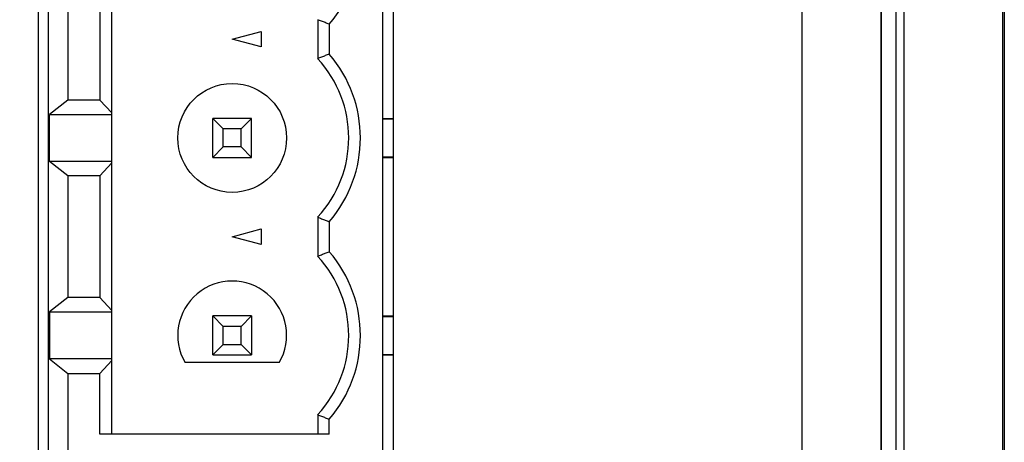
# Model space of a CAD drawing. Header units: inches. Extents: x 0 to 34, y 0 to 22.
# Tile 61 of 109: x 17.3 to 18.3, y 16.7 to 17.1. Entities that reach past the tile are written whole.
import ezdxf

# ---------------------------------------------------------------- set-up
doc = ezdxf.new("R2010")
doc.units = ezdxf.units.IN
doc.header["$LTSCALE"] = 1.87
doc.header["$MEASUREMENT"] = 0
doc.layers.get('0').update_dxf_attribs({"linetype": 'CONTINUOUS'})
doc.layers.add('DIMENSIONS', color=7, linetype='CONTINUOUS')
doc.styles.get("Standard").update_dxf_attribs({"font": 'txt', "width": 0.8})
doc.dimstyles.new('DIMSTYLE_1', dxfattribs={"dimtxt": 0.125, "dimasz": 0.18, "dimexe": 0.18, "dimexo": 0.0625, "dimgap": 0.09, "dimtad": 0, "dimtih": 1, "dimtoh": 1, "dimdec": 3, "dimzin": 4, "dimdsep": 46, "dimtxsty": 'STANDARD', "dimblk": '_FILLED', "dimblk1": '_FILLED', "dimblk2": '_FILLED', "dimcen": 0.09, "dimadec": 0, "dimazin": 0, "dimtp": 0.01, "dimtm": 0.01, "dimtfac": 1, "dimtdec": 3, "dimtofl": 0, "dimtmove": 0, "dimatfit": 3, "dimldrblk": '_FILLED', "dimfxl": 1, "dimtolj": 1, "dimtzin": 4, "dimarcsym": 0})

# ---------------------------------------------------------------- blocks, each defined once
blk = doc.blocks.new('_FILLED')
at = {"color": 0, "linetype": 'BYBLOCK'}
blk.add_solid([(0, 0), (-1, 0.1736), (-1, -0.1736)], dxfattribs=at)
blk = doc.blocks.new('*D13')
at = {"layer": 'DIMENSIONS', "color": 2, "linetype": 'CONTINUOUS'}
for p, q in [((15.28547, 18.24683), (13.64976, 18.24683)), ((13.77476, 18.24683), (13.77476, 17.81739)), ((13.77476, 17.38796), (13.77476, 17.81739)), ((13.77476, 17.81739), (13.77476, 16.96181)), ((17.4631, 17.38796), (13.64976, 17.38796)), ((13.77476, 16.96181), (13.29281, 16.96181))]:
    blk.add_line(p, q, dxfattribs=at)
at = {"layer": 'DIMENSIONS', "color": 2, "linetype": 'CONTINUOUS', "xscale": 0.18, "yscale": 0.18, "zscale": 0.18}
for p, rotation in [((13.77476, 18.24683), 90), ((13.77476, 17.38796), 270)]:
    blk.add_blockref('_FILLED', p, dxfattribs=dict(at, rotation=rotation))
at = {"layer": 'DIMENSIONS', "color": 2, "linetype": 'CONTINUOUS', "width": 0.8}
for s, p in [('[', (12.53031, 16.89931)), (']', (13.13031, 16.89931)), ('.859', (12.00531, 16.89931)), ('21.82', (12.63031, 16.89931))]:
    blk.add_text(s, height=0.125, dxfattribs=at).set_placement(p)

msp = doc.modelspace()

# ---------------------------------------------------------------- linework, layer by layer
at = {"color": 7, "linetype": 'CONTINUOUS'}
for p, q in [((17.33976, 17.69846), (17.33976, 16.47846)), ((17.69976, 16.47846), (17.69976, 17.69846)), ((17.35018, 16.48796), (17.35018, 17.68796)), ((17.68876, 17.68796), (17.68876, 16.48796)), ((17.41462, 16.68796), (17.41462, 17.48796)), ((18.21728, 15.71356), (18.21728, 17.31436)), ((18.31727, 15.74295), (18.31727, 17.28497)), ((18.11376, 17.22558), (18.11376, 15.80234)), ((18.19376, 17.22446), (18.19376, 15.80346)), ((18.19429, 15.80626), (18.19429, 17.22167)), ((18.20929, 15.80626), (18.20929, 17.22167)), ((17.36987, 17.14958), (17.36987, 17.02635)), ((17.40235, 17.14958), (17.40235, 17.02635)), ((17.62302, 17.10766), (17.62302, 17.06826)), ((17.63483, 17.10316), (17.63483, 17.07277)), ((17.5364, 17.08796), (17.56593, 17.09587)), ((17.56593, 17.09587), (17.56593, 17.08005)), ((17.56593, 17.08005), (17.5364, 17.08796)), ((17.36987, 17.02635), (17.35124, 17.01178)), ((17.40235, 17.02635), (17.36987, 17.02635)), ((17.41462, 17.01332), (17.40235, 17.02635)), ((17.35124, 16.96414), (17.35124, 17.01178)), ((17.35124, 17.01178), (17.41462, 17.01178)), ((17.51672, 16.96828), (17.51672, 17.00765)), ((17.51672, 17.00765), (17.52727, 16.9971)), ((17.55609, 17.00765), (17.51672, 17.00765)), ((17.55609, 17.00765), (17.54554, 16.9971)), ((17.55609, 16.96828), (17.55609, 17.00765)), ((17.68876, 17.00765), (17.69976, 17.00765)), ((17.68876, 17.00725), (17.69976, 17.00725)), ((17.52727, 16.97883), (17.52727, 16.9971)), ((17.54554, 16.9971), (17.52727, 16.9971)), ((17.54554, 16.97883), (17.54554, 16.9971)), ((17.52727, 16.97883), (17.51672, 16.96828)), ((17.54554, 16.97883), (17.52727, 16.97883)), ((17.55609, 16.96828), (17.54554, 16.97883)), ((17.36987, 16.94958), (17.35124, 16.96414)), ((17.41462, 16.96414), (17.35124, 16.96414)), ((17.40235, 16.94958), (17.41462, 16.96261)), ((17.51672, 16.96828), (17.55609, 16.96828)), ((17.68876, 16.96867), (17.69976, 16.96867)), ((17.68876, 16.96828), (17.69976, 16.96828)), ((17.36987, 16.94958), (17.36987, 16.82635)), ((17.40235, 16.94958), (17.36987, 16.94958)), ((17.40235, 16.94958), (17.40235, 16.82635)), ((17.62302, 16.90766), (17.62302, 16.86826)), ((17.63483, 16.90316), (17.63483, 16.87277)), ((17.5364, 16.88796), (17.56593, 16.89587)), ((17.56593, 16.89587), (17.56593, 16.88005)), ((17.56593, 16.88005), (17.5364, 16.88796)), ((17.36987, 16.82635), (17.35124, 16.81178)), ((17.40235, 16.82635), (17.36987, 16.82635)), ((17.41462, 16.81332), (17.40235, 16.82635)), ((17.35124, 16.81178), (17.35124, 16.76414)), ((17.35124, 16.81178), (17.41462, 16.81178)), ((17.51672, 16.76828), (17.51672, 16.80765)), ((17.51672, 16.80765), (17.52727, 16.7971)), ((17.55609, 16.80765), (17.51672, 16.80765)), ((17.55609, 16.80765), (17.54554, 16.7971)), ((17.55609, 16.80765), (17.55609, 16.76828)), ((17.68876, 16.80765), (17.69976, 16.80765)), ((17.68876, 16.80725), (17.69976, 16.80725)), ((17.52727, 16.77883), (17.52727, 16.7971)), ((17.54554, 16.7971), (17.52727, 16.7971)), ((17.54554, 16.77883), (17.54554, 16.7971)), ((17.52727, 16.77883), (17.51672, 16.76828)), ((17.52727, 16.77883), (17.54554, 16.77883)), ((17.55609, 16.76828), (17.54554, 16.77883)), ((17.35124, 16.76414), (17.36987, 16.74958)), ((17.41462, 16.76414), (17.35124, 16.76414)), ((17.40235, 16.74958), (17.41462, 16.76261)), ((17.51672, 16.76828), (17.55609, 16.76828)), ((17.68876, 16.76867), (17.69976, 16.76867)), ((17.68876, 16.76828), (17.69976, 16.76828)), ((17.58414, 16.7604), (17.48867, 16.7604)), ((17.36987, 16.74958), (17.36987, 16.48796)), ((17.36987, 16.74958), (17.40235, 16.74958)), ((17.40235, 16.68796), (17.40235, 16.74958)), ((17.62302, 16.70766), (17.62302, 16.68796)), ((17.63483, 16.68796), (17.63483, 16.70316)), ((17.63483, 16.68796), (17.40235, 16.68796))]:
    msp.add_line(p, q, dxfattribs=at)
msp.add_circle((17.5364, 16.98796), 0.05512, dxfattribs=at)
for centre, radius, start, end in [((17.5364, 17.18796), 0.12992, 319.25095, 40.74905), ((17.5364, 16.98796), 0.12992, 319.25095, 40.74905), ((17.5364, 16.98796), 0.11811, 317.16657, 42.83343), ((17.5364, 16.78796), 0.12992, 319.25095, 40.74905), ((17.5364, 16.78796), 0.11811, 317.16657, 42.83343), ((17.5364, 16.78796), 0.05512, 330, 210)]:
    msp.add_arc(centre, radius, start, end, dxfattribs=at)
for points, knots in [([(18.31876, 17.32573), (18.31876, 17.14529), (18.31876, 16.78441), (18.31876, 16.24309), (18.31876, 15.88221), (18.31876, 15.70177)], [0, 0, 0, 0, 0.333332, 0.666668, 1, 1, 1, 1]), ([(17.63483, 17.10316), (17.63348, 17.10366), (17.63081, 17.10466), (17.62687, 17.10616), (17.62429, 17.10716), (17.62302, 17.10766)], [0, 0, 0, 0, 0.342216, 0.675512, 1, 1, 1, 1]), ([(17.63483, 17.07277), (17.63348, 17.07226), (17.63081, 17.07127), (17.62687, 17.06976), (17.62429, 17.06876), (17.62302, 17.06826)], [0, 0, 0, 0, 0.342216, 0.675512, 1, 1, 1, 1]), ([(17.62302, 16.90766), (17.62429, 16.90716), (17.62687, 16.90616), (17.63081, 16.90466), (17.63347, 16.90366), (17.63483, 16.90316)], [0, 0, 0, 0, 0.324269, 0.657562, 1, 1, 1, 1]), ([(17.62302, 16.86826), (17.62429, 16.86876), (17.62687, 16.86976), (17.63081, 16.87127), (17.63347, 16.87226), (17.63483, 16.87277)], [0, 0, 0, 0, 0.324269, 0.657562, 1, 1, 1, 1]), ([(17.62302, 16.70766), (17.62429, 16.70716), (17.62687, 16.70616), (17.63081, 16.70466), (17.63347, 16.70366), (17.63483, 16.70316)], [0, 0, 0, 0, 0.324269, 0.657562, 1, 1, 1, 1])]:
    msp.add_open_spline(points, degree=3, knots=knots, dxfattribs=at)

# ---------------------------------------------------------------- dimensions: what is measured, and where the dimension line sits
at = {"layer": 'DIMENSIONS', "color": 2, "linetype": 'CONTINUOUS'}
dim = msp.add_linear_dim(base=(13.77476, 17.38796), p1=(15.28547, 18.24683), p2=(17.4631, 17.38796), angle=270, dimstyle='DIMSTYLE_1', dxfattribs=at)
dim.commit()
dim.dimension.update_dxf_attribs({"geometry": '*D13', "text_midpoint": (12.61781, 16.96181), "dimtype": 160})

doc.saveas('drawing.dxf')
